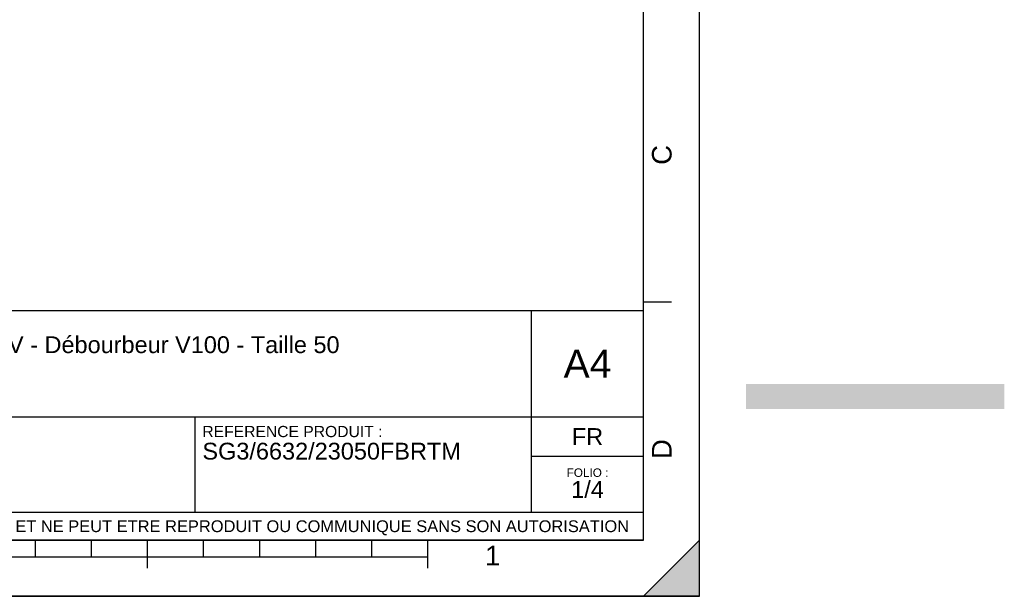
# Model space of a CAD drawing. Header units: millimetres. Extents: x 0 to 351, y 0 to 210.
# Tile 13 of 24: x 176 to 351, y 0 to 103. Entities that reach past the tile are written whole.
import ezdxf

# ---------------------------------------------------------------- set-up
doc = ezdxf.new("R2010")
doc.units = ezdxf.units.MM
doc.header["$LTSCALE"] = 16.335
doc.layers.get('0').update_dxf_attribs({"linetype": 'CONTINUOUS'})
doc.styles.get("Standard").update_dxf_attribs({"font": 'arial.ttf'})
doc.styles.add('TEXTSTYLE_2', font='arial.ttf')

# ---------------------------------------------------------------- blocks, each defined once
blk = doc.blocks.new('MARGEA4_BL0', base_point=(148.51, 105.01))
at = {"color": 7, "linetype": 'Continuous'}
for p, q in [((297.01, 0.01), (297.01, 210.01)), ((297.01, 0.01), (297.01, 210.01)), ((287.01, 10.01), (287.01, 200.01)), ((292.01, 52.51), (287.01, 52.51)), ((287.01, 10.01), (10.01, 10.01)), ((178.51, 7.01), (178.51, 10.01)), ((188.51, 7.01), (188.51, 10.01)), ((198.51, 5.01), (198.51, 10.01)), ((208.51, 7.01), (208.51, 10.01)), ((218.51, 7.01), (218.51, 10.01)), ((228.51, 7.01), (228.51, 10.01)), ((238.51, 7.01), (238.51, 10.01)), ((248.51, 5.01), (248.51, 10.01)), ((297.01, 10.01), (287.01, 0.01)), ((297.01, 10.01), (287.01, 0.01)), ((297.01, 0.01), (297.01, 10.01)), ((248.51, 7.01), (48.51, 7.01)), ((297.01, 0.01), (0.01, 0.01)), ((297.01, 0.01), (0.01, 0.01)), ((287.01, 0.01), (297.01, 0.01))]:
    blk.add_line(p, q, dxfattribs=at)
blk.add_solid([(297.01, 10.01), (287.01, 0.01), (297.01, 0.01)], dxfattribs=at)
at = {"color": 2, "linetype": 'Continuous', "style": 'TEXTSTYLE_2', "oblique": 0}
for s, p in [('C', (292.01, 77.01)), ('D', (292.01, 24.51))]:
    blk.add_text(s, height=3.5, rotation=90, dxfattribs=at).set_placement(p)
blk.add_text('1', height=3.5, dxfattribs=at).set_placement((258.71, 5.52))
blk = doc.blocks.new('*T6')
at = {"color": 2, "linetype": 'Continuous'}
for p, q in [((0, 0), (0, 41)), ((0, 41), (190, 41)), ((25, 22), (25, 41)), ((170, 5), (170, 41)), ((190, 0), (190, 41)), ((0, 31.5), (25, 31.5)), ((0, 22), (190, 22)), ((110, 5), (110, 22)), ((170, 15), (190, 15)), ((0, 5), (190, 5)), ((0, 0), (190, 0))]:
    blk.add_line(p, q, dxfattribs=at)
at = {"color": 254, "linetype": 'Continuous', "true_color": 0xcccccc}
blk.add_solid([(208.29, 23.41), (254.36, 23.41), (208.29, 27.91), (254.36, 27.91)], dxfattribs=at)
at = {"color": 2, "linetype": 'Continuous', "line_spacing_factor": 0.9}
for s, insert, char_height, width, attachment_point in [('ECHELLE :\\P\\H2.5;1:100', (1.28, 39.4), 2, 28.5204, 1), ('TITRE : \\P\\H3.0;Séparateur de graisses PRV - Débourbeur V100 - Taille 50', (26.28, 39.4), 2, 218.7435, 1), ('A4', (180, 34), 5, 17.0632, 2), ('REFERENCE PRODUIT :\\P\\H3.0;SG3/6632/23050FBRTM', (111.28, 20.4), 2, 92.1413, 1), ('FR', (180, 20), 3, 11.1524, 2), ('FOLIO :  \\P\\H3.0;1/4', (180, 12.81), 1.5, 17.197, 2), ('CE PLAN EST LA PROPRIETE DE LA SOCIETE SIMOP ET NE PEUT ETRE REPRODUIT OU COMMUNIQUE SANS SON AUTORISATION', (95, 3.55), 2.1, 368.8974, 2)]:
    blk.add_mtext(s, dxfattribs=dict(at, insert=insert, char_height=char_height, width=width, attachment_point=attachment_point))

msp = doc.modelspace()

# ---------------------------------------------------------------- linework, layer by layer
at = {"color": 7, "linetype": 'Continuous'}
for p, q in [((297, 0), (297, 210)), ((297.01, 0.01), (297.01, 200.01)), ((0, 0), (297, 0))]:
    msp.add_line(p, q, dxfattribs=at)

# ---------------------------------------------------------------- block references
at = {"color": 2, "linetype": 'Continuous'}
msp.add_blockref('MARGEA4_BL0', (148.51, 105.01), dxfattribs=at)
msp.add_blockref('*T6', (97.01, 10.01))

doc.saveas('drawing.dxf')
